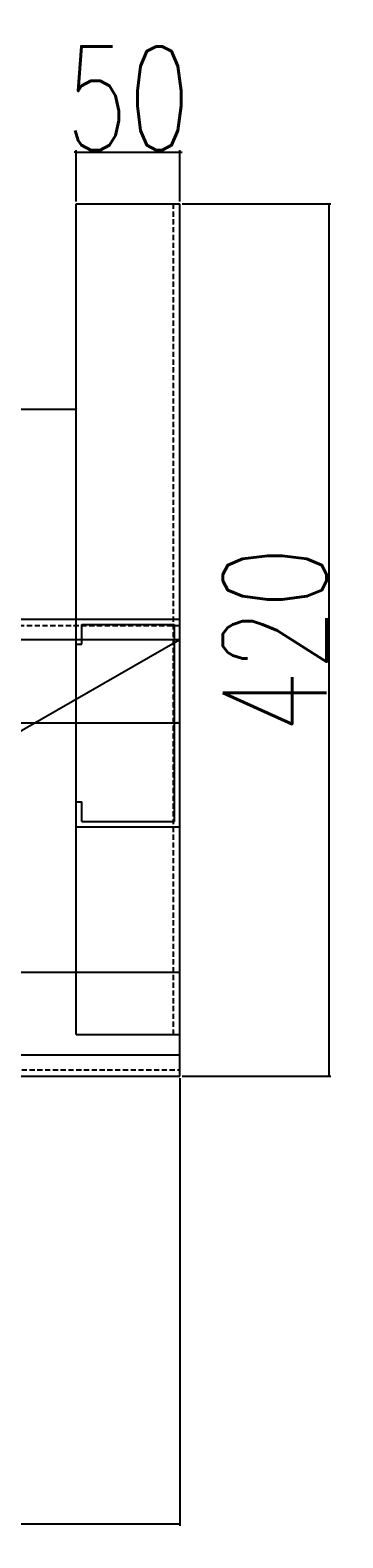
# Model space of a CAD drawing. Header units: feet. Extents: x -13577 to 173285, y -65833 to 34873.
# Tile 42 of 127: x 12152 to 12302, y -13080 to -12354. Entities that reach past the tile are written whole.
import ezdxf

# ---------------------------------------------------------------- set-up
doc = ezdxf.new("R2010")
doc.units = ezdxf.units.FT
doc.header["$LTSCALE"] = 10
doc.header["$MEASUREMENT"] = 0
doc.linetypes.add('HIDDEN', pattern=[0.375, 0.25, -0.125])
doc.layers.get('0').update_dxf_attribs({"linetype": 'CONTINUOUS'})
doc.layers.get('Defpoints').update_dxf_attribs({"linetype": 'CONTINUOUS'})
for name, color, linetype in [('FORIR', 4, 'CONTINUOUS'), ('G', 3, 'CONTINUOUS'), ('TR', 6, 'HIDDEN'), ('TXT1', 7, 'CONTINUOUS')]:
    doc.layers.add(name, color=color, linetype=linetype)
doc.styles.add('1', font='romans.shx', dxfattribs={"width": 0.7, "height": 50})
doc.dimstyles.get("Standard").update_dxf_attribs({"dimtxt": 50, "dimasz": 1, "dimexe": 1, "dimexo": 1, "dimgap": 1, "dimtad": 1, "dimdec": 0, "dimdsep": 46, "dimtxsty": '1', "dimblk": 'ARCHTICK', "dimcen": 3, "dimclrd": 1, "dimclre": 1, "dimclrt": 3, "dimadec": 0, "dimazin": 0, "dimtfac": 1, "dimtdec": 0, "dimtix": 1, "dimtmove": 0, "dimatfit": 3, "dimfxl": 0, "dimtolj": 1, "dimarcsym": 0})

# ---------------------------------------------------------------- blocks, each defined once
blk = doc.blocks.new('3D_INFOM')
blk.add_point((0, 0))
at = {"layer": 'FORIR', "flags": 1}
for tag, p in [('MARK', (7.552, -4.31)), ('NUM_DIS', (7.552, -11.676)), ('NOT_PEZ', (45.733, -11.676)), ('QTA_PEZ', (7.552, -18.545)), ('TIP_PEZ', (45.733, -18.545)), ('TRA_PEZ', (7.552, -26.33)), ('COS_PEZ', (45.733, -26.33)), ('DES_PEZ', (7.552, -33.752))]:
    blk.add_attdef(tag, p, '', height=5, dxfattribs=at)
blk = doc.blocks.new('_ArchTick')
at = {"color": 0, "linetype": 'ByBlock', "const_width": 0.15}
blk.add_lwpolyline([(-0.5, -0.5), (0.5, 0.5)], dxfattribs=at)
blk = doc.blocks.new('*D1480')
at = {"layer": 'Defpoints', "color": 0}
for p in [(12223.9, -12413.17), (12173.9, -12437.93), (12223.9, -12437.93)]:
    blk.add_point(p, dxfattribs=at)
at = {"layer": 'TXT1', "color": 1, "lineweight": -2, "transparency": 16777216}
for p, q in [((12173.9, -12436.93), (12173.9, -12412.17)), ((12223.9, -12436.93), (12223.9, -12412.17)), ((12173.9, -12413.17), (12172.9, -12413.17)), ((12173.9, -12413.17), (12223.9, -12413.17)), ((12223.9, -12413.17), (12224.9, -12413.17))]:
    blk.add_line(p, q, dxfattribs=at)
blk.add_blockref('_ArchTick', (12173.9, -12413.17), dxfattribs=at)
at = {"layer": 'TXT1', "color": 1, "lineweight": -2, "transparency": 16777216, "rotation": 180}
blk.add_blockref('_ArchTick', (12223.9, -12413.17), dxfattribs=at)
at = {"layer": 'TXT1', "color": 3, "transparency": 16777216, "insert": (12198.9, -12387.17), "char_height": 50, "attachment_point": 5, "style": '1'}
blk.add_mtext('\\A1;50', dxfattribs=at)
blk = doc.blocks.new('*D1481')
at = {"layer": 'Defpoints', "color": 0}
for p in [(12223.9, -12437.93), (12223.9, -12857.93), (12295.58, -12857.93)]:
    blk.add_point(p, dxfattribs=at)
at = {"layer": 'TXT1', "color": 1, "lineweight": -2, "transparency": 16777216}
for p, q in [((12224.9, -12437.93), (12296.58, -12437.93)), ((12295.58, -12437.93), (12295.58, -12857.93)), ((12224.9, -12857.93), (12296.58, -12857.93))]:
    blk.add_line(p, q, dxfattribs=at)
for p, rotation in [((12295.58, -12437.93), 90), ((12295.58, -12857.93), 270)]:
    blk.add_blockref('_ArchTick', p, dxfattribs=dict(at, rotation=rotation))
at = {"layer": 'TXT1', "color": 3, "transparency": 16777216, "insert": (12269.58, -12647.93), "char_height": 50, "attachment_point": 5, "rotation": 90, "style": '1'}
blk.add_mtext('\\A1;420', dxfattribs=at)

msp = doc.modelspace()

# ---------------------------------------------------------------- linework, layer by layer
for p, q in [((12223.9, -12647.93), (11523.9, -12647.93)), ((12223.9, -12647.93), (11873.9, -12847.93)), ((12223.9, -12847.93), (11523.9, -12847.93))]:
    msp.add_line(p, q)
at = {"layer": 'G'}
for p, q in [((12173.9, -12437.93), (12223.9, -12437.93)), ((12173.9, -12837.93), (12173.9, -12437.93)), ((12223.9, -12857.93), (12223.9, -12437.93)), ((11473.9, -12637.93), (12223.9, -12637.93)), ((12176.55, -12649.93), (12176.55, -12640.58)), ((12176.55, -12640.58), (12221.25, -12640.58)), ((12221.25, -12735.28), (12221.25, -12640.58)), ((12173.9, -12649.93), (12176.55, -12649.93)), ((11900.9, -12687.93), (12221.25, -12687.93)), ((12173.9, -12725.93), (12176.55, -12725.93)), ((12176.55, -12735.28), (12176.55, -12725.93)), ((12173.9, -12737.93), (12223.9, -12737.93)), ((12176.55, -12735.28), (12221.25, -12735.28)), ((12096.9, -12807.93), (12223.9, -12807.93)), ((12173.9, -12837.93), (12223.9, -12837.93)), ((1823.9, -12857.98), (12223.9, -12857.93))]:
    msp.add_line(p, q, dxfattribs=at)
at = {"layer": 'TR'}
for p, q in [((12220.86, -12837.93), (12220.86, -12437.93)), ((11523.9, -12640.97), (12223.9, -12640.97)), ((12221.25, -12687.93), (12223.9, -12687.93)), ((1823.9, -12854.94), (12223.9, -12854.89))]:
    msp.add_line(p, q, dxfattribs=at)

# ---------------------------------------------------------------- block references
at = {"xscale": 10, "yscale": 10, "zscale": 10}
msp.add_blockref('3D_INFOM', (12222.57, -12687.93), dxfattribs=at)

# ---------------------------------------------------------------- dimensions: what is measured, and where the dimension line sits
at = {"layer": 'TXT1'}
dim = msp.add_linear_dim(base=(12223.9, -12413.17), p1=(12173.9, -12437.93), p2=(12223.9, -12437.93), dimstyle='Standard', override={"dimtxt": 3}, dxfattribs=at)
dim.commit()
dim.dimension.update_dxf_attribs({"geometry": '*D1480', "text_midpoint": (12198.9, -12387.17)})
dim = msp.add_linear_dim(base=(12295.58, -12857.93), p1=(12223.9, -12437.93), p2=(12223.9, -12857.93), angle=90, dimstyle='Standard', override={"dimtxt": 3}, dxfattribs=at)
dim.commit()
dim.dimension.update_dxf_attribs({"geometry": '*D1481', "text_midpoint": (12269.58, -12647.93)})
for base, p1, p2, override in [((12173.9, -12536.81), (11523.9, -12637.93), (12173.9, -12637.93), {"dimtxt": 3}), ((12223.9, -13073.43), (11523.9, -12837.93), (12223.9, -12857.93), {"dimtxt": 3, "dimtmove": 1})]:
    msp.add_linear_dim(base=base, p1=p1, p2=p2, dimstyle='Standard', override=override, dxfattribs=at).render()

doc.saveas('drawing.dxf')
